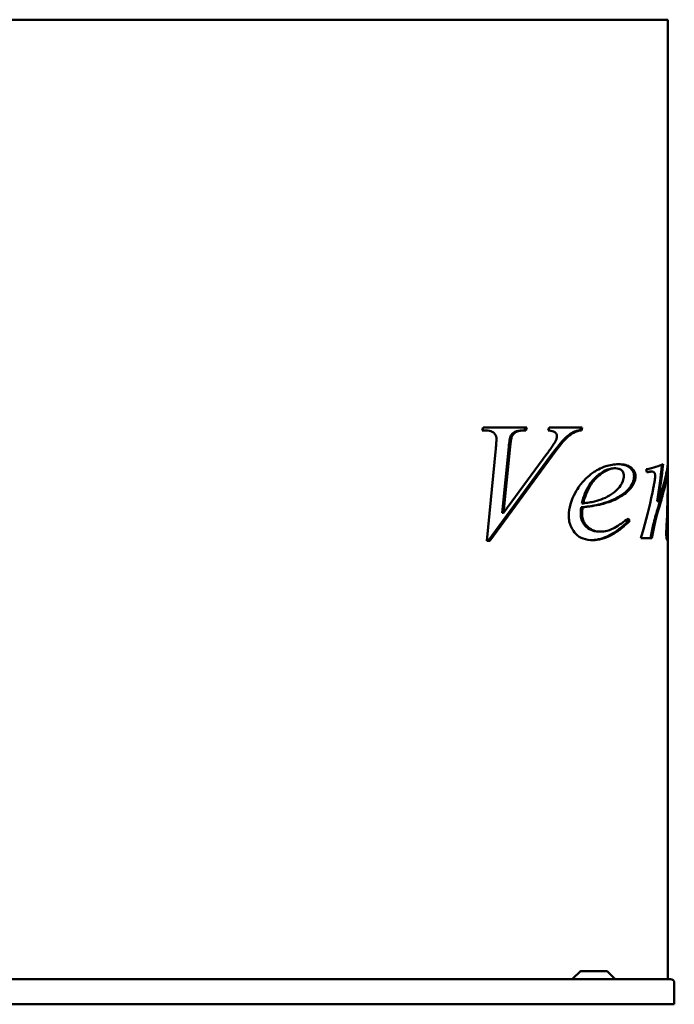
# Model space of a CAD drawing. Header units: millimetres. Extents: x 400 to 1700, y 254 to 1231.
# Tile 4 of 4: x 1050 to 1700, y 254 to 1231. Entities that reach past the tile are written whole.
import ezdxf

# ---------------------------------------------------------------- set-up
doc = ezdxf.new("R2010")
doc.units = ezdxf.units.MM
doc.header["$LTSCALE"] = 5
doc.layers.add('Widoczne (ISO)', color=7, linetype='Continuous', lineweight=50)

msp = doc.modelspace()

# ---------------------------------------------------------------- linework, layer by layer
at = {"layer": 'Widoczne (ISO)'}
for p, q in [((818.09, 1231.25), (1281.91, 1231.25)), ((1339.89, 1231.25), (1281.91, 1231.25)), ((1339.89, 1231.25), (1669.45, 1231.25)), ((1693.47, 1231.25), (1669.45, 1231.25)), ((1693.47, 1231.25), (1693.47, 789.56)), ((1509.23, 823.53), (1510.04, 826.49)), ((1512.19, 823.53), (1509.23, 823.53)), ((1510.04, 826.49), (1553.53, 826.49)), ((1552.12, 826.49), (1551.22, 823.53)), ((1551.22, 823.53), (1552.64, 823.53)), ((1553.53, 826.49), (1552.64, 823.53)), ((1574.65, 823.53), (1575.64, 826.49)), ((1575.64, 826.49), (1608.62, 826.49)), ((1607.21, 826.49), (1606.4, 823.53)), ((1606.4, 823.53), (1607.82, 823.53)), ((1608.62, 826.49), (1607.82, 823.53)), ((1537.29, 817.32), (1538.71, 817.32)), ((1513.72, 713.97), (1522.8, 805.55)), ((1535.67, 807.17), (1529.11, 741.56)), ((1537.09, 807.17), (1530.53, 741.56)), ((1577.19, 798.18), (1515.27, 713.97)), ((1578.61, 798.18), (1516.69, 713.97)), ((1530.53, 741.56), (1573.49, 800.16)), ((1640.1, 785.87), (1641.52, 785.87)), ((1676.52, 782.72), (1677.76, 782.72)), ((1692.47, 783.03), (1692.47, 780.39)), ((1693.47, 789.56), (1693.47, 779.31)), ((1692.4, 780.39), (1693.4, 780.39)), ((1693.47, 779.31), (1693.47, 778.76)), ((1693.47, 778.76), (1693.47, 772.19)), ((1693.47, 772.19), (1693.47, 766.46)), ((1693.47, 766.46), (1693.47, 733.39)), ((1683.09, 753.34), (1684.22, 753.34)), ((1607.48, 747.14), (1608.89, 747.14)), ((1608.02, 751.09), (1609.43, 751.09)), ((1529.11, 741.56), (1530.53, 741.56)), ((1653.17, 735.3), (1654.3, 733.66)), ((1654.1, 735.99), (1655.72, 733.66)), ((1654.3, 733.66), (1655.72, 733.66)), ((1693.47, 733.39), (1693.47, 722.92)), ((1666.86, 716.49), (1669.45, 725.49)), ((1679.16, 729.88), (1680.35, 729.88)), ((1516.69, 713.97), (1513.72, 713.97)), ((1624.91, 723.05), (1626.33, 723.05)), ((1669.45, 716.49), (1666.86, 716.49)), ((1669.45, 716.49), (1677.63, 716.49)), ((1692.47, 722.87), (1692.47, 718.44)), ((1692.47, 722.87), (1693.47, 722.87)), ((1693.47, 722.92), (1693.47, 718.44)), ((1693.47, 718.44), (1693.47, 278.75)), ((1606.71, 286.6), (1599, 278.9)), ((1607.06, 286.75), (1632.94, 286.75)), ((1633.29, 286.6), (1641, 278.9)), ((403.8, 278.75), (1696.2, 278.75)), ((1700, 253.75), (1700, 274.95)), ((1700, 253.75), (400, 253.75))]:
    msp.add_line(p, q, dxfattribs=at)
for centre, radius, start, end in [((1607.06, 286.25), 0.5, 90, 135), ((1632.94, 286.25), 0.5, 45, 90), ((1598.65, 279.25), 0.5, 270, 315), ((1641.35, 279.25), 0.5, 225, 270), ((1696.2, 274.95), 3.8, 0, 90)]:
    msp.add_arc(centre, radius, start, end, dxfattribs=at)
for centre, major_axis, ratio, start_param, end_param in [((1611.47, 794.83), (82, 0), 0.180064, 5.543531, 5.943504), ((1611.47, 556.89), (0, 338.25), 0.242424, 5.440238, 5.452043), ((1611.47, 790.18), (-81, 0), 0.151515, 2.426808, 2.451168), ((1611.47, 790.18), (-82, 0), 0.151515, 2.413744, 2.4612), ((1611.47, 884.96), (0, -281.77), 0.287469, 1.084775, 1.224728), ((1611.47, 884.96), (0, -285.25), 0.287469, 1.091207, 1.231115), ((1611.47, 926.82), (0, -284.74), 0.287986, 0.785398, 0.976348), ((1611.47, 771.62), (0, -248.05), 0.330579, 1.421174, 1.553247), ((1611.47, 733.39), (0, -247.31), 0.331565, 1.567495, 1.570796), ((1611.47, 880.53), (0, -274.3), 0.295302, 0.929753, 0.989372), ((1611.47, 880.53), (0, -277.68), 0.295302, 0.938822, 0.997366), ((1611.47, 733.39), (0, -244.3), 0.331565, 1.567455, 1.569095)]:
    msp.add_ellipse(centre, major_axis=major_axis, ratio=ratio, start_param=start_param, end_param=end_param, dxfattribs=at)
for points, knots in [([(1523.43, 814.99), (1523.43, 815.84), (1523.32, 816.66), (1522.87, 818.18), (1522.56, 818.84), (1521.63, 820.27), (1520.96, 820.94), (1519.55, 822.05), (1518.6, 822.49), (1515.93, 823.36), (1513.98, 823.53), (1512.19, 823.53)], [0, 0, 0, 0, 0.255513, 0.255513, 0.494992, 0.494992, 0.837301, 0.837301, 1.334836, 1.334836, 2.269347, 2.269347, 2.269347, 2.269347]), ([(1551.22, 823.53), (1548.51, 823.49), (1545.5, 823.31), (1542.32, 822.45), (1541.09, 822), (1538.81, 819.92), (1537.97, 818.73), (1537.29, 817.32)], [-2.606266, -2.606266, -2.606266, -2.606266, -1.15117, -1.15117, -0.511245, -0.511245, 0, 0, 0, 0]), ([(1552.64, 823.53), (1550.81, 823.5), (1548.77, 823.41), (1544.4, 822.79), (1543.3, 822.26), (1541.95, 821.49), (1541.22, 820.9), (1539.84, 819.34), (1539.22, 818.39), (1538.71, 817.32)], [0, 0, 0, 0, 0.774151, 0.774151, 1.856728, 1.856728, 3.400637, 3.400637, 5.054857, 5.054857, 5.054857, 5.054857]), ([(1583.46, 817.77), (1583.46, 818.23), (1583.4, 818.68), (1583.14, 819.54), (1582.95, 819.93), (1582.24, 821.03), (1581.65, 821.53), (1581.04, 822.03), (1580.46, 822.31), (1578.42, 823.12), (1576.49, 823.4), (1574.65, 823.53)], [0, 0, 0, 0, 0.138017, 0.138017, 0.280835, 0.280835, 0.584208, 0.584208, 1.754922, 1.754922, 5.051917, 5.051917, 5.051917, 5.051917]), ([(1600.11, 822), (1596.97, 820.49), (1594.02, 818.28), (1591.26, 815.61), (1591.23, 815.59), (1588.01, 812.47), (1583.01, 806.12), (1577.19, 798.18)], [-5.599248, -5.599248, -5.599248, -5.599248, -3.452069, -3.452069, -3.431459, -3.431459, 0, 0, 0, 0]), ([(1601.52, 822), (1599.52, 821.03), (1597.58, 819.78), (1594.75, 817.53), (1593.78, 816.68), (1592.75, 815.69), (1592.62, 815.56), (1589.15, 812.16), (1584.02, 805.57), (1578.61, 798.18)], [0, 0, 0, 0, 0.90037, 0.90037, 1.381135, 1.381135, 1.431236, 1.431236, 2.838848, 2.838848, 2.838848, 2.838848]), ([(1606.4, 823.53), (1605.23, 823.42), (1604.01, 823.24), (1601.94, 822.74), (1600.98, 822.43), (1600.11, 822)], [-0.8925012, -0.8925012, -0.8925012, -0.8925012, -0.3931466, -0.3931466, 0, 0, 0, 0]), ([(1607.82, 823.53), (1607.18, 823.47), (1606.53, 823.39), (1605.28, 823.19), (1604.65, 823.06), (1603.2, 822.69), (1602.33, 822.4), (1601.52, 822)], [0, 0, 0, 0, 0.2721858, 0.2721858, 0.5352928, 0.5352928, 0.8971511, 0.8971511, 0.8971511, 0.8971511]), ([(1522.8, 805.55), (1522.94, 807.07), (1523.07, 808.7), (1523.3, 811.78), (1523.43, 813.73), (1523.43, 814.99)], [0, 0, 0, 0, 0.457728, 0.457728, 0.9274613, 0.9274613, 0.9274613, 0.9274613]), ([(1537.29, 817.32), (1537.01, 816.69), (1536.74, 815.49), (1536.15, 811.82), (1535.88, 809.25), (1535.67, 807.17)], [-1.115968, -1.115968, -1.115968, -1.115968, -0.629162, -0.629162, 0, 0, 0, 0]), ([(1538.71, 817.32), (1538.56, 817), (1538.43, 816.55), (1537.88, 814.27), (1537.47, 811.07), (1537.09, 807.17)], [0, 0, 0, 0, 0.1168654, 0.1168654, 0.6146743, 0.6146743, 0.6146743, 0.6146743]), ([(1573.49, 800.16), (1574.55, 801.61), (1575.65, 803.13), (1577.58, 805.86), (1578.5, 807.19), (1580.4, 810.05), (1581.59, 811.93), (1582.29, 813.37)], [0, 0, 0, 0, 0.629018, 0.629018, 1.157201, 1.157201, 1.805284, 1.805284, 1.805284, 1.805284]), ([(1582.29, 813.37), (1582.5, 813.83), (1582.7, 814.3), (1583.07, 815.32), (1583.23, 815.89), (1583.41, 816.89), (1583.46, 817.33), (1583.46, 817.77)], [0, 0, 0, 0, 0.1636427, 0.1636427, 0.3422743, 0.3422743, 0.4741962, 0.4741962, 0.4741962, 0.4741962]), ([(1595.14, 738.51), (1595.14, 742.58), (1595.77, 746.51), (1599.26, 758.54), (1603.73, 765.26), (1609.67, 773.62), (1614.27, 778.11), (1622.28, 783.62), (1626.56, 786.14), (1636.06, 789.24), (1640.29, 789.91), (1644.57, 789.91)], [0, 0, 0, 0, 1.221184, 1.221184, 3.899594, 3.899594, 9.441404, 9.441404, 12.644044, 12.644044, 15.157203, 15.157203, 15.157203, 15.157203]), ([(1640.1, 785.87), (1636.78, 785.87), (1633.54, 784.87), (1626.76, 781.26), (1622.7, 777.97), (1618.42, 773.29), (1617.06, 771.52), (1612.31, 764.23), (1609.8, 757.91), (1608.02, 751.09)], [-5.75292, -5.75292, -5.75292, -5.75292, -4.477174, -4.477174, -2.969628, -2.969628, -2.181523, -2.181523, 0, 0, 0, 0]), ([(1641.52, 785.87), (1638.56, 785.87), (1635.66, 785.08), (1629.66, 782.19), (1626.6, 779.93), (1623.61, 777.2), (1623.41, 777.03), (1620.34, 774.13), (1617.81, 770.84), (1612.95, 762.22), (1610.93, 756.82), (1609.43, 751.09)], [0, 0, 0, 0, 1.254331, 1.254331, 2.690321, 2.690321, 2.765166, 2.765166, 3.980927, 3.980927, 5.490745, 5.490745, 5.490745, 5.490745]), ([(1649.96, 778.23), (1649.96, 779.08), (1649.86, 779.91), (1649.43, 781.39), (1649.13, 782), (1648.39, 783.13), (1647.87, 783.72), (1646.43, 784.83), (1645.56, 785.22), (1643.65, 785.76), (1642.57, 785.87), (1641.52, 785.87)], [0, 0, 0, 0, 0.255782, 0.255782, 0.479641, 0.479641, 0.720145, 0.720145, 1.014396, 1.014396, 1.358002, 1.358002, 1.358002, 1.358002]), ([(1643.87, 789.91), (1646.22, 789.87), (1648.71, 789.62), (1652.57, 788.48), (1654.21, 787.77), (1656.05, 786.32), (1657.37, 785.24), (1658.94, 782.84), (1659.36, 781.97), (1659.92, 780.08), (1660.05, 779.13), (1660.05, 778.14)], [-6.744039, -6.744039, -6.744039, -6.744039, -3.520883, -3.520883, -1.277654, -1.277654, -0.613419, -0.613419, -0.296958, -0.296958, 0, 0, 0, 0]), ([(1644.57, 789.91), (1646.85, 789.91), (1649.25, 789.73), (1653.44, 788.72), (1655.5, 787.92), (1657.99, 785.87), (1659.23, 784.72), (1660.59, 782.36), (1660.94, 781.52), (1661.37, 779.81), (1661.47, 778.99), (1661.47, 778.14)], [0, 0, 0, 0, 0.964399, 0.964399, 1.799064, 1.799064, 2.181233, 2.181233, 2.361329, 2.361329, 2.517514, 2.517514, 2.517514, 2.517514]), ([(1676.52, 782.72), (1676.27, 782.72), (1675.94, 782.69), (1675.04, 782.56), (1674.48, 782.47), (1673.92, 782.37)], [-0.469357, -0.469357, -0.469357, -0.469357, -0.2673625, -0.2673625, 0, 0, 0, 0]), ([(1677.76, 782.72), (1677.53, 782.72), (1677.23, 782.69), (1676.44, 782.59), (1675.83, 782.48), (1675.21, 782.37)], [0, 0, 0, 0, 0.1194553, 0.1194553, 0.3898737, 0.3898737, 0.3898737, 0.3898737]), ([(1681.09, 778.32), (1681.09, 778.76), (1681.05, 779.19), (1680.86, 780), (1680.73, 780.37), (1680.39, 781.07), (1680.12, 781.52), (1679.46, 782.19), (1679.14, 782.4), (1678.47, 782.67), (1678.12, 782.72), (1677.76, 782.72)], [0, 0, 0, 0, 0.1322791, 0.1322791, 0.2656272, 0.2656272, 0.415141, 0.415141, 0.5375265, 0.5375265, 0.6578658, 0.6578658, 0.6578658, 0.6578658]), ([(1684.22, 753.34), (1685.98, 758.04), (1687.52, 762.77), (1690.17, 772.23), (1691.1, 776.33), (1692.12, 781.23), (1692.77, 784.44), (1693.35, 788.09), (1693.47, 789.07), (1693.47, 789.56)], [0, 0, 0, 0, 1.818786, 1.818786, 3.756967, 3.756967, 4.816924, 4.816924, 5.370053, 5.370053, 5.370053, 5.370053]), ([(1629.47, 755.76), (1632.26, 756.99), (1635.1, 758.45), (1640.15, 761.82), (1642.59, 763.8), (1645.36, 767.07), (1647.64, 769.77), (1649.27, 773.96), (1649.52, 774.8), (1649.87, 776.5), (1649.96, 777.36), (1649.96, 778.23)], [0, 0, 0, 0, 1.23685, 1.23685, 2.367799, 2.367799, 2.764782, 2.764782, 2.857299, 2.857299, 2.946513, 2.946513, 2.946513, 2.946513]), ([(1660.05, 778.14), (1660.05, 777.01), (1659.94, 775.9), (1659.47, 773.66), (1659.12, 772.58), (1657.65, 769.13), (1656.14, 767.04), (1654.57, 765.29)], [-1.54452, -1.54452, -1.54452, -1.54452, -1.205131, -1.205131, -0.847528, -0.847528, 0, 0, 0, 0]), ([(1661.47, 778.14), (1661.47, 776.93), (1661.34, 775.75), (1660.68, 772.8), (1660, 771.16), (1658.25, 768.04), (1657.14, 766.58), (1655.99, 765.29)], [0, 0, 0, 0, 0.36238, 0.36238, 0.92932, 0.92932, 1.554441, 1.554441, 1.554441, 1.554441]), ([(1679.4, 767.36), (1679.68, 768.79), (1679.95, 770.28), (1680.41, 772.92), (1680.64, 774.29), (1680.89, 776.07), (1680.97, 776.71), (1681.06, 777.63), (1681.09, 778.02), (1681.09, 778.32)], [0, 0, 0, 0, 0.453845, 0.453845, 0.835388, 0.835388, 1.008711, 1.008711, 1.116707, 1.116707, 1.116707, 1.116707]), ([(1691.94, 778.41), (1691.26, 775.17), (1690.01, 769.71), (1687.77, 760.52), (1685.83, 753.25), (1683.23, 744.98)], [-4.669939, -4.669939, -4.669939, -4.669939, -2.995225, -2.995225, 0, 0, 0, 0]), ([(1692.94, 778.41), (1692.56, 776.56), (1692, 773.96), (1690.6, 767.82), (1689.64, 763.83), (1687.4, 755.25), (1685.93, 750.08), (1684.36, 744.98)], [0, 0, 0, 0, 1.148775, 1.148775, 2.634743, 2.634743, 4.554697, 4.554697, 4.554697, 4.554697]), ([(1692.4, 780.39), (1692.36, 780.39), (1692.31, 780.18), (1692.16, 779.52), (1692.05, 778.98), (1691.94, 778.41)], [-0.6240499, -0.6240499, -0.6240499, -0.6240499, -0.3517764, -0.3517764, 0, 0, 0, 0]), ([(1693.4, 780.39), (1693.37, 780.39), (1693.32, 780.21), (1693.17, 779.58), (1693.06, 779.01), (1692.94, 778.41)], [0, 0, 0, 0, 0.2553225, 0.2553225, 0.6244472, 0.6244472, 0.6244472, 0.6244472]), ([(1693.47, 778.76), (1693.47, 779.2), (1693.46, 779.5), (1693.46, 779.92), (1693.45, 780.1), (1693.43, 780.33), (1693.42, 780.39), (1693.4, 780.39)], [0, 0, 0, 0, 0.1609767, 0.1609767, 0.3638859, 0.3638859, 0.5715134, 0.5715134, 0.5715134, 0.5715134]), ([(1654.57, 765.29), (1651.91, 762.33), (1648.8, 759.96), (1641.8, 755.67), (1637.57, 753.81), (1633.45, 752.35)], [-3.23449, -3.23449, -3.23449, -3.23449, -1.800164, -1.800164, 0, 0, 0, 0]), ([(1655.99, 765.29), (1654.24, 763.35), (1652.31, 761.67), (1645.57, 756.72), (1640.06, 754.19), (1634.87, 752.35)], [0, 0, 0, 0, 0.943521, 0.943521, 3.22294, 3.22294, 3.22294, 3.22294]), ([(1609.43, 751.09), (1611.42, 751.31), (1613.42, 751.58), (1617.21, 752.2), (1619.03, 752.56), (1623.7, 753.67), (1626.68, 754.56), (1629.47, 755.76)], [0, 0, 0, 0, 0.84563, 0.84563, 1.617377, 1.617377, 2.853959, 2.853959, 2.853959, 2.853959]), ([(1607.48, 747.14), (1607.34, 745.92), (1607.22, 744.66), (1607.08, 742.44), (1607.03, 741.39), (1607.03, 740.4)], [-0.6694594, -0.6694594, -0.6694594, -0.6694594, -0.2992669, -0.2992669, 0, 0, 0, 0]), ([(1633.45, 752.35), (1629.9, 751.07), (1625.95, 750.11), (1617.49, 748.41), (1612.35, 747.69), (1607.48, 747.14)], [-3.61976, -3.61976, -3.61976, -3.61976, -2.071694, -2.071694, 0, 0, 0, 0]), ([(1608.89, 747.14), (1608.78, 746.09), (1608.67, 745.02), (1608.51, 742.81), (1608.44, 741.57), (1608.44, 740.4)], [0, 0, 0, 0, 0.3167217, 0.3167217, 0.6674963, 0.6674963, 0.6674963, 0.6674963]), ([(1634.87, 752.35), (1632.62, 751.54), (1630.25, 750.87), (1621.88, 748.83), (1615.03, 747.83), (1608.89, 747.14)], [0, 0, 0, 0, 0.982724, 0.982724, 3.607836, 3.607836, 3.607836, 3.607836]), ([(1683.23, 744.98), (1682.5, 742.64), (1681.79, 740.23), (1680.41, 735.19), (1679.76, 732.57), (1679.16, 729.88)], [-1.71473, -1.71473, -1.71473, -1.71473, -0.869392, -0.869392, 0, 0, 0, 0]), ([(1684.36, 744.98), (1683.93, 743.58), (1683.5, 742.16), (1682.1, 737.23), (1681.17, 733.62), (1680.35, 729.88)], [0, 0, 0, 0, 0.504276, 0.504276, 1.71274, 1.71274, 1.71274, 1.71274]), ([(1619.05, 714.6), (1615.86, 714.6), (1612.57, 715.01), (1606.88, 717.1), (1604.38, 718.59), (1600.65, 722.51), (1598.8, 725.11), (1596.72, 729.5), (1596.08, 731.35), (1595.32, 735.03), (1595.14, 736.75), (1595.14, 738.51)], [0, 0, 0, 0, 1.351376, 1.351376, 2.492215, 2.492215, 3.321567, 3.321567, 3.855868, 3.855868, 4.30918, 4.30918, 4.30918, 4.30918]), ([(1607.03, 740.4), (1607.03, 739.49), (1607.09, 738.6), (1607.35, 736.84), (1607.54, 736), (1608.35, 733.44), (1609.15, 731.92), (1611.41, 728.78), (1613.37, 726.8), (1618.75, 723.71), (1621.82, 723.05), (1624.91, 723.05)], [-4.117327, -4.117327, -4.117327, -4.117327, -3.713107, -3.713107, -3.314758, -3.314758, -2.464413, -2.464413, -1.312806, -1.312806, 0, 0, 0, 0]), ([(1608.44, 740.4), (1608.44, 738.67), (1608.67, 737.01), (1609.59, 733.92), (1610.22, 732.59), (1612.18, 729.51), (1613.59, 728.12), (1616.38, 725.75), (1618.25, 724.7), (1622.23, 723.34), (1624.28, 723.05), (1626.33, 723.05)], [0, 0, 0, 0, 0.517598, 0.517598, 1.003426, 1.003426, 1.758892, 1.758892, 3.023187, 3.023187, 4.297051, 4.297051, 4.297051, 4.297051]), ([(1654.3, 733.66), (1648.49, 727.9), (1642.18, 722.83), (1629.97, 716.48), (1624.21, 714.74), (1618.32, 714.61)], [-5.613791, -5.613791, -5.613791, -5.613791, -2.603301, -2.603301, -0.096333, -0.096333, -0.096333, -0.096333]), ([(1655.72, 733.66), (1652.65, 730.62), (1649.46, 727.78), (1643.11, 722.96), (1639.95, 720.91), (1631.01, 716.33), (1625.1, 714.6), (1619.05, 714.6)], [0, 0, 0, 0, 1.588431, 1.588431, 3.056009, 3.056009, 5.622788, 5.622788, 5.622788, 5.622788]), ([(1626.33, 723.05), (1628.69, 723.05), (1631.04, 723.34), (1636.56, 724.75), (1638.94, 725.95), (1644.8, 729.18), (1650.09, 732.98), (1654.1, 735.99)], [0, 0, 0, 0, 1.003462, 1.003462, 2.37903, 2.37903, 6.164206, 6.164206, 6.164206, 6.164206]), ([(1692.01, 721.25), (1692.01, 722.72), (1692.08, 724.54), (1692.26, 728.95), (1692.42, 732.01), (1692.55, 734.64)], [0, 0, 0, 0, 0.438614, 0.438614, 1.143018, 1.143018, 1.143018, 1.143018]), ([(1692.47, 732.58), (1692.46, 730.7), (1692.45, 728.02), (1692.44, 726.12), (1692.44, 725.74), (1692.44, 725.48)], [-0.4702837, -0.4702837, -0.4702837, -0.4702837, -0.0796589, -0.0796589, 0, 0, 0, 0]), ([(1692.44, 725.48), (1692.44, 725.2), (1692.44, 724.92), (1692.44, 724.39), (1692.45, 724.15), (1692.45, 723.63), (1692.46, 723.38), (1692.46, 723.11), (1692.46, 723.01), (1692.46, 722.9), (1692.47, 722.87), (1692.47, 722.87)], [-0.2902828, -0.2902828, -0.2902828, -0.2902828, -0.2273112, -0.2273112, -0.1681132, -0.1681132, -0.0923841, -0.0923841, -0.0413599, -0.0413599, 0, 0, 0, 0]), ([(1693.47, 732.58), (1693.47, 731.14), (1693.46, 729.34), (1693.44, 726.75), (1693.44, 725.92), (1693.44, 725.48)], [0, 0, 0, 0, 0.4519237, 0.4519237, 0.8030381, 0.8030381, 0.8030381, 0.8030381]), ([(1693.44, 725.48), (1693.44, 725.06), (1693.44, 724.65), (1693.45, 723.83), (1693.45, 723.54), (1693.46, 723.23), (1693.46, 723.09), (1693.46, 722.96), (1693.46, 722.93), (1693.47, 722.88), (1693.47, 722.87), (1693.47, 722.87)], [0, 0, 0, 0, 0.1258196, 0.1258196, 0.2652303, 0.2652303, 0.3911626, 0.3911626, 0.4459356, 0.4459356, 0.498456, 0.498456, 0.498456, 0.498456]), ([(1692.96, 714.6), (1692.86, 714.6), (1692.74, 714.74), (1692.52, 715.37), (1692.43, 715.77), (1692.27, 716.71), (1692.18, 717.31), (1692.04, 719.17), (1692.01, 720.21), (1692.01, 721.25)], [0, 0, 0, 0, 0.2756141, 0.2756141, 0.5011923, 0.5011923, 0.6742889, 0.6742889, 0.8587645, 0.8587645, 0.8587645, 0.8587645]), ([(1693.46, 717.66), (1693.44, 716.78), (1693.39, 715.97), (1693.22, 714.93), (1693.11, 714.6), (1692.96, 714.6)], [0, 0, 0, 0, 0.4678953, 0.4678953, 0.8640021, 0.8640021, 0.8640021, 0.8640021])]:
    msp.add_open_spline(points, degree=3, knots=knots, dxfattribs=at)
for points in [[(1693.45, 767.27), (1693.46, 768.86), (1693.47, 770.56), (1693.47, 772.19)], [(1692.46, 717.66), (1692.45, 717.08), (1692.42, 716.53), (1692.38, 716.06)], [(1692.47, 718.44), (1692.47, 718.17), (1692.46, 717.91), (1692.46, 717.66)], [(1693.47, 718.44), (1693.47, 718.17), (1693.46, 717.91), (1693.46, 717.66)], [(1693.47, 722.87), (1693.47, 722.87), (1693.47, 722.89), (1693.47, 722.92)]]:
    msp.add_open_spline(points, degree=3, dxfattribs=at)

doc.saveas('drawing.dxf')
